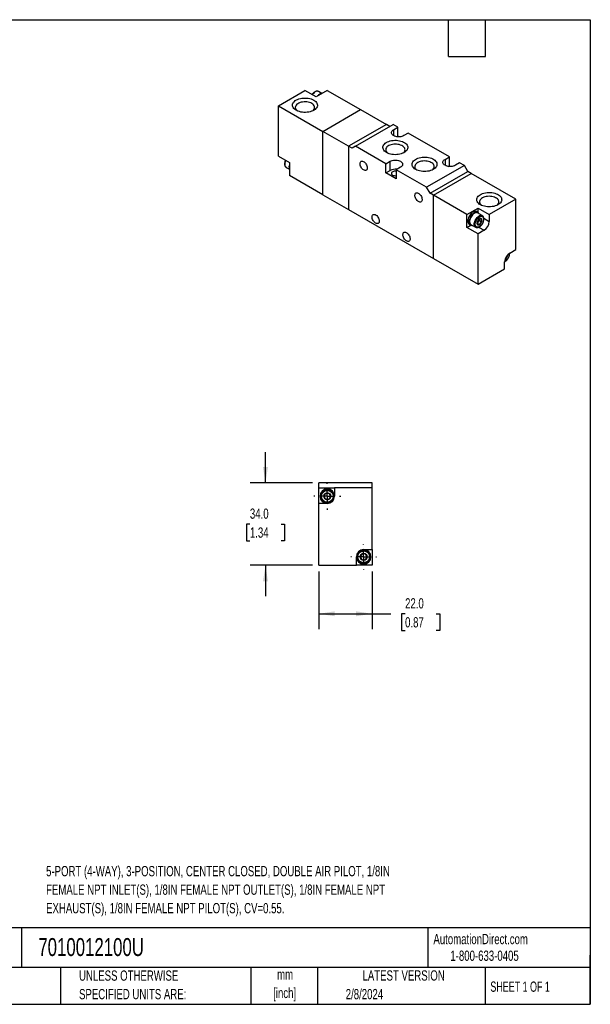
# Model space of a CAD drawing. Header units: millimetres. Extents: x 13 to 546, y 13 to 419.
# Tile 2 of 2: x 311 to 546, y 13 to 419. Entities that reach past the tile are written whole.
import ezdxf

# ---------------------------------------------------------------- set-up
doc = ezdxf.new("R2010")
doc.units = ezdxf.units.MM
doc.header["$LTSCALE"] = 2
doc.linetypes.add('CENTERX2', pattern=[20.32, 12.7, -2.54, 2.54, -2.54])
doc.layers.add('CENTER', color=40, linetype='CENTERX2')
doc.layers.add('DIMENSIONS', color=140, linetype='Continuous', lineweight=25)
doc.layers.add('TEXT', color=140, linetype='Continuous', lineweight=25)
doc.styles.add('SLDTEXTSTYLE0', font='TXT', dxfattribs={"width": 0.7})
doc.styles.add('SLDTEXTSTYLE1', font='TXT', dxfattribs={"width": 0.65})
doc.dimstyles.new('SLDDIMSTYLE1', dxfattribs={"dimtxt": 4.316016, "dimasz": 6.604, "dimexe": 0, "dimexo": 0.0625, "dimgap": 1.079004, "dimtad": 0, "dimtih": 1, "dimtoh": 1, "dimrnd": 1e-09, "dimzin": 4, "dimdsep": 46, "dimtxsty": 'SLDTEXTSTYLE0', "dimsah": 1, "dimcen": 0.09, "dimadec": 0, "dimazin": 1, "dimtfac": 1, "dimtofl": 0, "dimtmove": 0, "dimatfit": 3, "dimfxl": 0, "dimfrac": 2, "dimtolj": 1, "dimtzin": 12, "dimarcsym": 0})
doc.dimstyles.new('SLDDIMSTYLE3', dxfattribs={"dimtxt": 4.316016, "dimasz": 6.604, "dimexe": 0, "dimexo": 0.0625, "dimgap": 1.079004, "dimtad": 0, "dimtih": 1, "dimtoh": 1, "dimrnd": 1e-09, "dimzin": 4, "dimdsep": 46, "dimtxsty": 'SLDTEXTSTYLE0', "dimsah": 1, "dimcen": 0.09, "dimadec": 0, "dimazin": 1, "dimtfac": 1, "dimtmove": 0, "dimatfit": 0, "dimfxl": 0, "dimfrac": 2, "dimtolj": 1, "dimtzin": 12, "dimarcsym": 0})

# ---------------------------------------------------------------- blocks, each defined once
blk = doc.blocks.new('_D_8')
at = {"layer": 'DIMENSIONS'}
for p, q in [((434.11, 191.35), (434.11, 167.54)), ((456.11, 191.35), (456.11, 167.54)), ((434.11, 173.89), (456.11, 173.89)), ((456.11, 173.89), (463.85, 173.89)), ((469.7, 173.89), (468.25, 173.89)), ((468.25, 173.89), (468.25, 167.03)), ((482.53, 173.89), (483.98, 173.89)), ((483.98, 173.89), (483.98, 167.03)), ((468.25, 167.03), (469.7, 167.03)), ((483.98, 167.03), (482.53, 167.03))]:
    blk.add_line(p, q, dxfattribs=at)
for points in [[(434.11, 173.89), (440.72, 172.87), (440.72, 174.91)], [(456.11, 173.89), (449.51, 174.91), (449.51, 172.87)]]:
    blk.add_solid(points, dxfattribs=at)
at = {"layer": 'DIMENSIONS', "char_height": 4.233, "attachment_point": 1, "style": 'SLDTEXTSTYLE0'}
for s, insert in [('22.0', (469.7, 180.31)), ('0.87', (469.7, 172.49))]:
    blk.add_mtext(s, dxfattribs=dict(at, insert=insert))
blk = doc.blocks.new('_D_9')
at = {"layer": 'DIMENSIONS'}
for p, q in [((412.12, 227.89), (412.12, 240.59)), ((431.57, 227.89), (405.77, 227.89)), ((405.7, 210.92), (404.25, 210.92)), ((404.25, 210.92), (404.25, 204.06)), ((418.53, 210.92), (419.98, 210.92)), ((419.98, 210.92), (419.98, 204.06)), ((404.25, 204.06), (405.7, 204.06)), ((419.98, 204.06), (418.53, 204.06)), ((431.57, 193.89), (405.77, 193.89)), ((412.12, 193.89), (412.12, 181.19))]:
    blk.add_line(p, q, dxfattribs=at)
for points in [[(412.12, 227.89), (413.13, 234.49), (411.1, 234.49)], [(412.12, 193.89), (411.1, 187.29), (413.13, 187.29)]]:
    blk.add_solid(points, dxfattribs=at)
at = {"layer": 'DIMENSIONS', "char_height": 4.233, "attachment_point": 1, "style": 'SLDTEXTSTYLE0'}
for s, insert in [('34.0', (405.7, 217.34)), ('1.34', (405.7, 209.52))]:
    blk.add_mtext(s, dxfattribs=dict(at, insert=insert))
blk = doc.blocks.new('SW_CENTERMARKSYMBOL_4')
at = {"layer": 'CENTER', "color": 0}
for p, q in [((0, 5.08), (0, 5.54)), ((-5.08, 0), (-5.54, 0)), ((0, 0), (-2.54, 0)), ((0, 0), (0, 2.54)), ((0, 0), (0, -2.54)), ((0, 0), (2.54, 0)), ((5.08, 0), (5.54, 0)), ((0, -5.08), (0, -5.54))]:
    blk.add_line(p, q, dxfattribs=at)
blk = doc.blocks.new('SW_CENTERMARKSYMBOL_5')
at = {"layer": 'CENTER', "color": 0}
for p, q in [((0, 5.08), (0, 5.29)), ((-5.08, 0), (-5.29, 0)), ((0, 0), (-2.54, 0)), ((0, 0), (0, 2.54)), ((0, 0), (0, -2.54)), ((0, 0), (2.54, 0)), ((5.08, 0), (5.29, 0)), ((0, -5.08), (0, -5.29))]:
    blk.add_line(p, q, dxfattribs=at)

msp = doc.modelspace()

# ---------------------------------------------------------------- linework, layer by layer
for p, q in [((417.432, 383.599), (428.393, 389.926)), ((432.989, 387.273), (428.393, 389.926)), ((437.585, 389.926), (432.989, 387.273)), ((435.32, 388.694), (434.01, 389.45)), ((437.585, 389.926), (451.374, 381.966)), ((417.432, 383.599), (435.817, 372.986)), ((417.432, 362.777), (417.432, 383.599)), ((435.817, 372.986), (451.374, 381.966)), ((451.374, 381.966), (461.98, 375.843)), ((461.98, 375.843), (446.424, 366.863)), ((449.252, 366.863), (464.809, 375.843)), ((463.394, 375.027), (461.98, 375.843)), ((466.753, 374.721), (464.809, 375.843)), ((464.985, 373.7), (466.753, 374.721)), ((466.753, 370.965), (466.753, 374.721)), ((435.817, 346.856), (435.817, 372.986)), ((446.424, 366.863), (435.817, 372.986)), ((464.985, 373.7), (464.985, 371.251)), ((466.444, 370.787), (466.753, 370.965)), ((467.136, 370.744), (466.753, 370.965)), ((470.996, 372.272), (469.228, 371.251)), ((487.966, 362.475), (470.996, 372.272)), ((446.424, 366.863), (446.424, 340.733)), ((447.838, 366.046), (446.424, 366.863)), ((449.252, 366.863), (447.838, 366.046)), ((461.803, 359.617), (449.252, 366.863)), ((417.432, 362.777), (422.029, 360.124)), ((486.199, 361.454), (487.966, 362.475)), ((487.966, 358.719), (487.966, 362.475)), ((420.654, 358.15), (421.963, 357.394)), ((422.029, 360.124), (422.029, 354.816)), ((461.803, 359.617), (463.571, 360.638)), ((461.803, 355.861), (461.803, 359.617)), ((463.571, 356.882), (463.571, 360.638)), ((467.814, 358.189), (466.046, 357.168)), ((494.153, 358.903), (478.597, 349.923)), ((486.199, 361.454), (486.199, 359.005)), ((487.658, 358.541), (487.966, 358.719)), ((488.349, 358.498), (487.966, 358.719)), ((492.209, 360.026), (490.441, 359.005)), ((494.153, 358.903), (492.209, 360.026)), ((495.568, 356.454), (494.153, 358.903)), ((435.817, 346.856), (422.029, 354.816)), ((461.803, 355.861), (463.571, 356.882)), ((466.046, 353.412), (461.803, 355.861)), ((466.046, 357.168), (466.046, 353.412)), ((478.597, 349.923), (466.046, 357.168)), ((480.011, 347.473), (495.568, 356.454)), ((481.426, 346.657), (496.982, 355.637)), ((496.982, 355.637), (495.568, 356.454)), ((515.367, 345.024), (496.982, 355.637)), ((480.011, 347.473), (478.597, 349.923)), ((435.817, 346.856), (446.424, 340.733)), ((481.426, 346.657), (480.011, 347.473)), ((481.426, 320.527), (481.426, 346.657)), ((495.214, 338.697), (481.426, 346.657)), ((515.367, 345.024), (504.407, 338.697)), ((515.367, 324.202), (515.367, 345.024)), ((446.424, 340.733), (481.426, 320.527)), ((495.214, 338.697), (499.81, 341.35)), ((495.214, 333.389), (495.214, 338.697)), ((499.755, 339.539), (499.189, 339.866)), ((501.539, 338.22), (499.63, 339.323)), ((499.81, 341.35), (504.407, 338.697)), ((499.81, 339.504), (499.81, 341.35)), ((504.407, 338.697), (504.407, 335.839)), ((495.214, 333.389), (496.813, 334.312)), ((499.81, 330.736), (495.214, 333.389)), ((496.189, 334.669), (496.755, 334.343)), ((496.88, 334.559), (498.789, 333.457)), ((499.899, 335.618), (499.457, 335.068)), ((499.457, 335.068), (500.368, 334.543)), ((500.341, 336.168), (499.899, 335.618)), ((500.052, 333.454), (502.285, 332.165)), ((500.341, 336.757), (500.333, 336.883)), ((500.341, 336.873), (500.341, 336.757)), ((500.341, 336.757), (500.341, 336.168)), ((500.341, 336.168), (501.252, 335.642)), ((502.175, 337.127), (504.407, 335.839)), ((502.285, 332.165), (499.81, 330.736)), ((499.81, 309.914), (499.81, 330.736)), ((511.59, 321.506), (511.858, 321.352)), ((511.858, 321.352), (511.804, 321.788)), ((512.697, 322.635), (512.715, 322.426)), ((512.892, 322.773), (515.367, 324.202)), ((481.426, 320.527), (499.81, 309.914)), ((510.77, 316.241), (510.77, 319.099)), ((510.971, 320.254), (510.974, 320.252)), ((499.81, 309.914), (510.77, 316.241)), ((456.114, 227.89), (434.114, 227.89)), ((434.114, 225.89), (434.114, 227.89)), ((456.114, 225.89), (456.114, 227.89)), ((434.114, 219.39), (434.114, 225.89)), ((434.114, 225.89), (440.614, 225.89)), ((440.614, 225.89), (440.614, 222.39)), ((456.114, 225.89), (440.614, 225.89)), ((456.114, 200.39), (456.114, 225.89)), ((437.614, 219.39), (434.114, 219.39)), ((434.114, 193.89), (434.114, 219.39)), ((452.614, 200.39), (456.114, 200.39)), ((456.114, 200.39), (456.114, 193.89)), ((449.614, 193.89), (449.614, 197.39)), ((434.114, 193.89), (449.614, 193.89)), ((456.114, 193.89), (449.614, 193.89))]:
    msp.add_line(p, q)
at = {"flags": 128}
for points in [[(432.034, 385.905), (432.47, 385.619), (432.839, 385.303), (433.135, 384.963), (433.353, 384.603), (433.489, 384.231), (433.542, 383.851), (433.51, 383.47), (433.394, 383.095), (433.197, 382.732), (432.92, 382.386), (432.569, 382.063), (432.149, 381.769), (431.668, 381.509), (431.132, 381.286), (430.552, 381.104), (429.937, 380.967), (429.296, 380.876), (428.64, 380.834), (427.98, 380.84), (427.327, 380.894), (426.692, 380.997), (426.084, 381.146), (425.514, 381.338), (424.992, 381.571), (424.525, 381.84), (424.122, 382.142), (423.789, 382.47), (423.532, 382.821), (423.354, 383.188), (423.259, 383.565), (423.248, 383.946), (423.322, 384.325), (423.48, 384.695), (423.717, 385.05), (424.032, 385.385), (424.418, 385.694), (424.87, 385.972), (425.379, 386.214), (425.938, 386.417), (426.537, 386.576), (427.166, 386.691), (427.816, 386.758), (428.475, 386.776), (429.133, 386.745), (429.779, 386.667), (430.401, 386.541), (430.991, 386.37), (431.539, 386.157), (432.034, 385.905)], [(434.01, 389.45), (433.848, 389.524), (433.557, 389.578), (433.236, 389.551), (432.896, 389.444), (432.548, 389.261), (432.202, 389.008), (431.871, 388.692), (431.564, 388.324), (431.448, 388.162)], [(431.222, 384.499), (430.78, 384.72), (430.287, 384.901), (429.754, 385.038), (429.191, 385.129), (428.612, 385.172), (428.028, 385.166), (427.451, 385.111), (426.895, 385.008), (426.371, 384.859), (425.889, 384.668), (425.461, 384.438), (425.096, 384.175), (424.801, 383.884), (424.582, 383.571), (424.445, 383.244), (424.391, 382.908), (424.423, 382.571), (424.54, 382.241), (424.739, 381.923), (425.015, 381.626), (425.208, 381.467)], [(469.228, 371.251), (468.827, 371.057), (468.374, 370.906), (467.883, 370.803), (467.368, 370.751), (466.845, 370.751), (466.33, 370.803), (465.839, 370.906), (465.386, 371.057), (464.985, 371.251), (464.649, 371.482), (464.388, 371.744), (464.209, 372.028), (464.118, 372.325), (464.118, 372.627), (464.209, 372.924), (464.388, 373.208), (464.649, 373.469), (464.985, 373.7)], [(462.051, 364.25), (461.615, 364.537), (461.246, 364.852), (460.95, 365.193), (460.732, 365.553), (460.596, 365.925), (460.543, 366.305), (460.575, 366.686), (460.691, 367.061), (460.888, 367.424), (461.165, 367.77), (461.516, 368.093), (461.936, 368.387), (462.417, 368.647), (462.952, 368.87), (463.533, 369.052), (464.148, 369.189), (464.789, 369.28), (465.445, 369.322), (466.105, 369.316), (466.758, 369.261), (467.393, 369.159), (468.001, 369.01), (468.571, 368.818), (469.093, 368.585), (469.56, 368.316), (469.963, 368.014), (470.296, 367.685), (470.553, 367.335), (470.731, 366.968), (470.826, 366.591), (470.836, 366.21), (470.763, 365.831), (470.605, 365.461), (470.368, 365.106), (470.053, 364.771), (469.667, 364.462), (469.215, 364.184), (468.706, 363.942), (468.147, 363.739), (467.548, 363.579), (466.919, 363.465), (466.269, 363.398), (465.61, 363.38), (464.952, 363.411), (464.306, 363.489), (463.684, 363.615), (463.094, 363.786), (462.546, 363.999), (462.051, 364.25)], [(468.877, 364.016), (468.989, 364.106), (469.284, 364.397), (469.503, 364.709), (469.64, 365.037), (469.694, 365.373), (469.662, 365.71), (469.545, 366.04), (469.346, 366.357), (469.07, 366.654), (468.721, 366.925), (468.308, 367.164), (467.839, 367.365), (467.325, 367.524), (466.775, 367.639), (466.203, 367.707), (465.619, 367.725), (465.038, 367.694), (464.47, 367.615), (463.928, 367.489), (463.424, 367.318), (462.968, 367.107), (462.57, 366.86), (462.239, 366.582), (461.981, 366.28), (461.803, 365.959), (461.707, 365.626), (461.697, 365.289), (461.771, 364.954), (461.929, 364.629), (462.167, 364.322), (462.481, 364.037), (462.508, 364.016)], [(474.072, 357.311), (473.636, 357.597), (473.267, 357.913), (472.971, 358.254), (472.753, 358.613), (472.617, 358.986), (472.564, 359.366), (472.596, 359.746), (472.711, 360.121), (472.909, 360.485), (473.186, 360.83), (473.537, 361.153), (473.957, 361.447), (474.438, 361.708), (474.973, 361.931), (475.553, 362.112), (476.169, 362.249), (476.81, 362.34), (477.466, 362.383), (478.126, 362.377), (478.779, 362.322), (479.414, 362.219), (480.022, 362.071), (480.592, 361.879), (481.114, 361.646), (481.581, 361.377), (481.984, 361.075), (482.317, 360.746), (482.574, 360.395), (482.752, 360.028), (482.847, 359.651), (482.857, 359.27), (482.783, 358.892), (482.626, 358.522), (482.388, 358.166), (482.074, 357.832), (481.688, 357.523), (481.236, 357.245), (480.727, 357.002), (480.168, 356.8), (479.569, 356.64), (478.94, 356.526), (478.29, 356.459), (477.631, 356.441), (476.973, 356.471), (476.327, 356.55), (475.704, 356.676), (475.114, 356.847), (474.567, 357.059), (474.072, 357.311)], [(420.488, 361.013), (420.455, 360.943), (420.277, 360.495), (420.154, 360.047), (420.092, 359.615), (420.092, 359.212), (420.154, 358.852), (420.277, 358.546), (420.455, 358.304), (420.654, 358.15)], [(452.611, 357.085), (452.312, 357.293), (452.025, 357.562), (451.763, 357.882), (451.535, 358.24), (451.351, 358.62), (451.218, 359.008), (451.143, 359.388), (451.128, 359.743), (451.173, 360.06), (451.278, 360.325), (451.437, 360.527), (451.644, 360.659), (451.89, 360.715), (452.166, 360.693), (452.461, 360.593), (452.761, 360.419), (453.055, 360.179), (453.332, 359.883), (453.578, 359.543), (453.785, 359.172), (453.944, 358.786), (454.048, 358.4), (454.094, 358.031), (454.079, 357.693), (454.003, 357.401), (453.871, 357.165), (453.687, 356.997), (453.459, 356.903), (453.197, 356.886), (452.91, 356.948), (452.611, 357.085)], [(463.571, 360.638), (463.972, 360.832), (464.425, 360.983), (464.916, 361.086), (465.431, 361.139), (465.954, 361.139), (466.469, 361.086), (466.96, 360.983), (467.413, 360.832), (467.814, 360.638), (468.15, 360.407), (468.411, 360.145), (468.59, 359.862), (468.681, 359.564), (468.681, 359.262), (468.59, 358.965), (468.411, 358.681), (468.15, 358.42), (467.814, 358.189)], [(480.898, 357.077), (481.01, 357.166), (481.305, 357.457), (481.524, 357.77), (481.661, 358.098), (481.714, 358.434), (481.682, 358.77), (481.566, 359.101), (481.367, 359.418), (481.09, 359.715), (480.742, 359.986), (480.329, 360.224), (479.86, 360.425), (479.345, 360.585), (478.796, 360.7), (478.223, 360.767), (477.64, 360.786), (477.058, 360.755), (476.491, 360.675), (475.949, 360.549), (475.445, 360.379), (474.989, 360.168), (474.591, 359.921), (474.26, 359.643), (474.002, 359.34), (473.824, 359.019), (473.728, 358.686), (473.717, 358.349), (473.792, 358.015), (473.95, 357.69), (474.188, 357.382), (474.502, 357.097), (474.528, 357.077)], [(490.441, 359.005), (490.041, 358.811), (489.588, 358.66), (489.096, 358.557), (488.581, 358.504), (488.058, 358.504), (487.543, 358.557), (487.052, 358.66), (486.599, 358.811), (486.199, 359.005), (485.862, 359.236), (485.601, 359.498), (485.422, 359.781), (485.331, 360.079), (485.331, 360.381), (485.422, 360.678), (485.601, 360.962), (485.862, 361.223), (486.199, 361.454)], [(466.046, 356.588), (466.026, 356.59), (465.644, 356.609), (465.265, 356.577), (464.909, 356.496), (464.596, 356.369), (464.341, 356.204), (464.159, 356.009), (464.06, 355.795), (464.049, 355.574), (464.126, 355.358), (464.288, 355.157), (464.526, 354.984)], [(475.238, 344.023), (474.939, 344.23), (474.653, 344.5), (474.39, 344.82), (474.162, 345.177), (473.978, 345.558), (473.846, 345.946), (473.771, 346.325), (473.755, 346.68), (473.801, 346.997), (473.905, 347.262), (474.064, 347.465), (474.271, 347.597), (474.518, 347.653), (474.794, 347.63), (475.088, 347.53), (475.389, 347.357), (475.683, 347.117), (475.959, 346.821), (476.206, 346.48), (476.413, 346.109), (476.572, 345.723), (476.676, 345.337), (476.721, 344.968), (476.706, 344.63), (476.631, 344.338), (476.499, 344.103), (476.315, 343.935), (476.087, 343.84), (475.824, 343.824), (475.537, 343.885), (475.238, 344.023)], [(500.765, 342.717), (500.329, 343.004), (499.96, 343.319), (499.664, 343.66), (499.447, 344.02), (499.31, 344.392), (499.257, 344.772), (499.289, 345.153), (499.405, 345.528), (499.603, 345.891), (499.879, 346.237), (500.23, 346.559), (500.65, 346.854), (501.131, 347.114), (501.667, 347.337), (502.247, 347.519), (502.862, 347.656), (503.503, 347.747), (504.159, 347.789), (504.819, 347.783), (505.472, 347.728), (506.107, 347.626), (506.715, 347.477), (507.285, 347.285), (507.807, 347.052), (508.274, 346.783), (508.677, 346.481), (509.01, 346.152), (509.268, 345.802), (509.445, 345.435), (509.54, 345.058), (509.551, 344.677), (509.477, 344.298), (509.32, 343.928), (509.082, 343.573), (508.767, 343.238), (508.381, 342.929), (507.93, 342.651), (507.42, 342.409), (506.861, 342.206), (506.262, 342.046), (505.633, 341.932), (504.983, 341.865), (504.324, 341.847), (503.666, 341.878), (503.021, 341.956), (502.398, 342.082), (501.808, 342.253), (501.26, 342.466), (500.765, 342.717)], [(507.591, 342.483), (507.703, 342.572), (507.998, 342.864), (508.217, 343.176), (508.354, 343.504), (508.408, 343.84), (508.376, 344.177), (508.259, 344.507), (508.06, 344.824), (507.784, 345.121), (507.435, 345.392), (507.022, 345.631), (506.553, 345.832), (506.039, 345.991), (505.489, 346.106), (504.917, 346.173), (504.333, 346.192), (503.752, 346.161), (503.184, 346.082), (502.642, 345.956), (502.138, 345.785), (501.682, 345.574), (501.284, 345.327), (500.953, 345.049), (500.696, 344.747), (500.517, 344.426), (500.421, 344.093), (500.411, 343.756), (500.485, 343.421), (500.643, 343.096), (500.882, 342.788), (501.195, 342.504), (501.222, 342.483)], [(457.561, 335.121), (457.262, 335.328), (456.975, 335.598), (456.712, 335.918), (456.484, 336.275), (456.301, 336.656), (456.168, 337.044), (456.093, 337.423), (456.078, 337.778), (456.123, 338.095), (456.228, 338.36), (456.386, 338.563), (456.593, 338.695), (456.84, 338.751), (457.116, 338.728), (457.41, 338.628), (457.711, 338.455), (458.005, 338.215), (458.281, 337.919), (458.528, 337.578), (458.735, 337.207), (458.894, 336.821), (458.998, 336.435), (459.044, 336.066), (459.028, 335.728), (458.953, 335.436), (458.821, 335.201), (458.637, 335.033), (458.409, 334.938), (458.146, 334.922), (457.86, 334.983), (457.561, 335.121)], [(499.189, 339.866), (499.157, 339.883), (498.877, 339.983), (498.563, 340.004), (498.224, 339.947), (497.869, 339.812), (497.509, 339.604), (497.154, 339.329), (496.815, 338.995), (496.501, 338.611), (496.221, 338.189), (495.983, 337.74), (495.795, 337.277), (495.661, 336.814), (495.585, 336.364), (495.57, 335.94), (495.615, 335.554), (495.721, 335.218), (495.883, 334.94), (496.097, 334.73), (496.189, 334.669)], [(500.229, 338.976), (500.149, 339.137), (499.96, 339.382), (499.723, 339.557), (499.443, 339.656), (499.128, 339.677), (498.789, 339.62), (498.435, 339.486), (498.075, 339.278), (497.72, 339.003), (497.381, 338.669), (497.067, 338.285), (496.787, 337.862), (496.549, 337.413), (496.361, 336.95), (496.226, 336.487), (496.151, 336.037), (496.135, 335.613), (496.181, 335.228), (496.286, 334.891), (496.448, 334.614), (496.662, 334.403), (496.922, 334.266), (497.22, 334.205), (497.479, 334.213)], [(499.63, 339.323), (499.467, 339.396), (499.176, 339.45), (498.856, 339.423), (498.516, 339.317), (498.167, 339.134), (497.822, 338.88), (497.49, 338.565), (497.183, 338.197), (496.911, 337.788), (496.682, 337.353), (496.503, 336.904), (496.38, 336.456), (496.318, 336.024), (496.318, 335.622), (496.38, 335.261), (496.503, 334.955), (496.682, 334.713), (496.88, 334.559)], [(498.787, 333.458), (498.591, 333.611), (498.412, 333.853), (498.289, 334.159), (498.227, 334.519), (498.227, 334.922), (498.289, 335.354), (498.412, 335.802), (498.591, 336.25), (498.82, 336.686), (499.093, 337.094), (499.4, 337.462), (499.731, 337.778), (500.077, 338.032), (500.425, 338.215), (500.765, 338.321), (501.085, 338.348), (501.376, 338.294), (501.532, 338.224)], [(500.376, 334.521), (500.624, 334.699), (500.857, 334.936), (501.062, 335.218), (501.228, 335.529), (501.344, 335.851), (501.403, 336.165), (501.403, 336.453), (501.344, 336.699), (501.228, 336.887), (501.062, 337.007), (500.857, 337.052), (500.624, 337.02), (500.376, 336.911), (500.128, 336.734), (499.895, 336.497), (499.69, 336.215), (499.524, 335.904), (499.408, 335.581), (499.349, 335.267), (499.349, 334.979), (499.408, 334.734), (499.524, 334.546), (499.69, 334.425), (499.895, 334.38), (500.128, 334.413), (500.376, 334.521)], [(470.289, 327.773), (469.99, 327.981), (469.703, 328.25), (469.44, 328.57), (469.212, 328.928), (469.028, 329.308), (468.896, 329.696), (468.821, 330.075), (468.806, 330.431), (468.851, 330.747), (468.955, 331.013), (469.114, 331.215), (469.321, 331.347), (469.568, 331.403), (469.844, 331.381), (470.138, 331.28), (470.439, 331.107), (470.733, 330.867), (471.009, 330.571), (471.256, 330.231), (471.463, 329.86), (471.622, 329.473), (471.726, 329.088), (471.772, 328.719), (471.756, 328.381), (471.681, 328.088), (471.549, 327.853), (471.365, 327.685), (471.137, 327.591), (470.874, 327.574), (470.588, 327.636), (470.289, 327.773)]]:
    msp.add_lwpolyline(points, dxfattribs=at)
for centre, radius in [((437.614, 222.39), 2.75), ((437.614, 222.39), 1.464), ((452.614, 197.39), 2.75), ((452.614, 197.39), 1.464)]:
    msp.add_circle(centre, radius)
for centre, radius, start, end in [((436.504, 385.15), 3.809, 120.97247, 139.23221), ((435.562, 386.783), 1.924, 92.7729, 121.92757), ((430.633, 382.893), 1.711, 303.51022, 69.84848), ((424.617, 358.324), 2.799, 158.28312, 202.35783), ((465.677, 352.832), 4.564, 81.46773, 117.48144), ((465.69, 357.249), 2.547, 242.79498, 278.02495), ((498.658, 336.576), 1.567, 298.70005, 322.33628), ((498.424, 336.846), 1.919, 320.22793, 357.36071), ((499.82, 336.037), 4.59, 302.4763, 357.5237), ((515.357, 318.901), 4.59, 122.4763, 177.5237), ((509.802, 322.107), 2.216, 301.46515, 358.54023), ((437.614, 222.39), 3, 0, 270), ((437.614, 222.39), 1.25, 60, 120), ((437.614, 222.39), 1.25, 120, 180), ((437.614, 222.39), 1.25, 180, 240), ((437.614, 222.39), 1.25, 240, 300), ((437.614, 222.39), 3, 270, 0), ((437.614, 222.39), 1.25, 0, 60), ((437.614, 222.39), 1.25, 300, 0), ((452.614, 197.39), 3, 90, 180), ((452.614, 197.39), 3, 270, 90), ((452.614, 197.39), 3, 180, 270), ((452.614, 197.39), 1.25, 120, 180), ((452.614, 197.39), 1.25, 180, 240), ((452.614, 197.39), 1.25, 60, 120), ((452.614, 197.39), 1.25, 240, 300), ((452.614, 197.39), 1.25, 0, 60), ((452.614, 197.39), 1.25, 300, 0)]:
    msp.add_arc(centre, radius, start, end)
for points, knots in [([(434.02, 389.443), (433.936, 389.485), (433.77, 389.569), (433.485, 389.613), (433.188, 389.598), (432.885, 389.522), (432.584, 389.392), (432.295, 389.216), (432.016, 388.999), (431.772, 388.766), (431.569, 388.532), (431.43, 388.361), (431.363, 388.255), (431.343, 388.223)], [0, 0, 0, 0, 0.1033426, 0.2070672, 0.312509, 0.4184525, 0.5231704, 0.6253201, 0.7235142, 0.8269535, 0.9028697, 0.9705888, 1, 1, 1, 1]), ([(420.383, 361.074), (420.366, 361.043), (420.32, 360.956), (420.246, 360.772), (420.156, 360.524), (420.076, 360.23), (420.019, 359.928), (419.992, 359.624), (419.998, 359.326), (420.041, 359.04), (420.123, 358.774), (420.245, 358.531), (420.417, 358.325), (420.552, 358.198), (420.636, 358.161), (420.638, 358.16)], [0, 0, 0, 0, 0.0279669, 0.0768665, 0.1574099, 0.2400312, 0.3277166, 0.4182157, 0.510805, 0.6050268, 0.7005517, 0.7973745, 0.8960032, 0.9981062, 1, 1, 1, 1]), ([(498.644, 334.716), (498.644, 335.82), (499.42, 337.165), (501.332, 338.269), (502.108, 337.821), (502.108, 336.716)], [0, 0, 0, 0, 0.5, 0.5, 1, 1, 1, 1]), ([(501.649, 334.982), (501.722, 335.117), (501.825, 335.308), (501.947, 335.598), (502.036, 335.847), (502.117, 336.141), (502.173, 336.442), (502.2, 336.747), (502.194, 337.045), (502.152, 337.33), (502.07, 337.596), (501.947, 337.84), (501.776, 338.046), (501.633, 338.177), (501.539, 338.217), (501.529, 338.222)], [0, 0, 0, 0, 0.1092351, 0.1535596, 0.2265675, 0.3014587, 0.3809403, 0.4629724, 0.5468991, 0.6323055, 0.7188932, 0.8066573, 0.8960584, 0.9886087, 1, 1, 1, 1]), ([(502.108, 336.716), (502.108, 335.612), (501.332, 334.268), (499.42, 333.164), (498.644, 333.612), (498.644, 334.716)], [0, 0, 0, 0, 0.5, 0.5, 1, 1, 1, 1]), ([(498.788, 333.46), (498.869, 333.42), (499.032, 333.337), (499.314, 333.294), (499.611, 333.309), (499.914, 333.386), (500.215, 333.515), (500.504, 333.691), (500.783, 333.908), (501.027, 334.142), (501.231, 334.374), (501.438, 334.64), (501.567, 334.848), (501.649, 334.982)], [0, 0, 0, 0, 0.0916621, 0.1869862, 0.2838884, 0.3812516, 0.4774885, 0.5713652, 0.6616066, 0.7566685, 0.8264363, 0.8886709, 1, 1, 1, 1]), ([(499.484, 335.8), (499.436, 335.635), (499.405, 335.458), (499.405, 335.055), (499.436, 334.842), (499.484, 334.622)], [0, 0, 0, 0, 0.5, 0.5, 1, 1, 1, 1]), ([(500.368, 336.9), (500.175, 336.748), (499.998, 336.583), (499.697, 336.21), (499.58, 336.008), (499.484, 335.8)], [0, 0, 0, 0, 0.5, 0.5, 1, 1, 1, 1]), ([(499.484, 334.622), (499.58, 334.636), (499.696, 334.641), (499.996, 334.614), (500.175, 334.583), (500.368, 334.543)], [0, 0, 0, 0, 0.5, 0.5, 1, 1, 1, 1]), ([(501.252, 336.821), (501.059, 336.861), (500.882, 336.892), (500.581, 336.919), (500.464, 336.915), (500.368, 336.9)], [0, 0, 0, 0, 0.5, 0.5, 1, 1, 1, 1]), ([(500.368, 334.543), (500.464, 334.75), (500.58, 334.95), (500.88, 335.324), (501.059, 335.49), (501.252, 335.642)], [0, 0, 0, 0, 0.5, 0.5, 1, 1, 1, 1]), ([(501.252, 335.642), (501.203, 335.862), (501.173, 336.076), (501.173, 336.478), (501.203, 336.656), (501.252, 336.821)], [0, 0, 0, 0, 0.5, 0.5, 1, 1, 1, 1]), ([(512.715, 322.426), (512.709, 322.297), (512.698, 322.039), (512.599, 321.609), (512.442, 321.162), (512.216, 320.714), (511.987, 320.365), (511.783, 320.11), (511.576, 319.882), (511.309, 319.639), (511.031, 319.44), (510.863, 319.367), (510.803, 319.341)], [0, 0, 0, 0, 0.11249, 0.2250439, 0.3468703, 0.4688273, 0.5906537, 0.651373, 0.7127704, 0.8252282, 0.9378155, 1, 1, 1, 1]), ([(510.974, 320.252), (511.071, 320.459), (511.186, 320.659), (511.487, 321.033), (511.666, 321.2), (511.858, 321.352)], [0, 0, 0, 0, 0.5, 0.5, 1, 1, 1, 1]), ([(512.255, 320.691), (512.329, 320.827), (512.432, 321.017), (512.554, 321.308), (512.643, 321.557), (512.724, 321.851), (512.779, 322.152), (512.807, 322.442), (512.799, 322.621), (512.796, 322.705)], [0, 0, 0, 0, 0.2044114, 0.2873559, 0.4239753, 0.5641191, 0.7128529, 0.8663593, 1, 1, 1, 1]), ([(510.787, 319.219), (510.799, 319.224), (510.909, 319.27), (511.11, 319.403), (511.39, 319.617), (511.634, 319.851), (511.838, 320.084), (512.045, 320.35), (512.173, 320.558), (512.255, 320.691)], [0, 0, 0, 0, 0.0217774, 0.1975292, 0.3664752, 0.5444457, 0.6750619, 0.7915747, 1, 1, 1, 1]), ([(435.164, 222.39), (435.164, 223.743), (436.262, 224.84), (438.966, 224.84), (440.064, 223.743), (440.064, 222.39)], [0, 0, 0, 0, 0.5, 0.5, 1, 1, 1, 1]), ([(437.614, 223.834), (437.41, 223.716), (437.203, 223.596), (436.778, 223.351), (436.568, 223.23), (436.364, 223.112)], [0, 0, 0, 0, 0.5, 0.5, 1, 1, 1, 1]), ([(438.864, 223.112), (438.66, 223.23), (438.453, 223.35), (438.028, 223.595), (437.818, 223.716), (437.614, 223.834)], [0, 0, 0, 0, 0.5, 0.5, 1, 1, 1, 1]), ([(440.064, 222.39), (440.064, 221.038), (438.966, 219.94), (436.262, 219.94), (435.164, 221.038), (435.164, 222.39)], [0, 0, 0, 0, 0.5, 0.5, 1, 1, 1, 1]), ([(436.364, 223.112), (436.364, 222.876), (436.364, 222.637), (436.364, 222.144), (436.364, 221.905), (436.364, 221.669)], [0, 0, 0, 0, 0.5, 0.5, 1, 1, 1, 1]), ([(436.364, 221.669), (436.568, 221.551), (436.775, 221.431), (437.2, 221.186), (437.41, 221.065), (437.614, 220.947)], [0, 0, 0, 0, 0.5, 0.5, 1, 1, 1, 1]), ([(437.614, 220.947), (437.818, 221.065), (438.025, 221.185), (438.45, 221.43), (438.66, 221.551), (438.864, 221.669)], [0, 0, 0, 0, 0.5, 0.5, 1, 1, 1, 1]), ([(438.864, 221.669), (438.864, 221.905), (438.864, 222.144), (438.864, 222.637), (438.864, 222.876), (438.864, 223.112)], [0, 0, 0, 0, 0.5, 0.5, 1, 1, 1, 1]), ([(450.164, 197.39), (450.164, 198.743), (451.262, 199.84), (453.966, 199.84), (455.064, 198.743), (455.064, 197.39)], [0, 0, 0, 0, 0.5, 0.5, 1, 1, 1, 1]), ([(455.064, 197.39), (455.064, 196.038), (453.966, 194.94), (451.262, 194.94), (450.164, 196.038), (450.164, 197.39)], [0, 0, 0, 0, 0.5, 0.5, 1, 1, 1, 1]), ([(452.614, 198.834), (452.41, 198.716), (452.203, 198.596), (451.778, 198.351), (451.568, 198.23), (451.364, 198.112)], [0, 0, 0, 0, 0.5, 0.5, 1, 1, 1, 1]), ([(451.364, 198.112), (451.364, 197.876), (451.364, 197.637), (451.364, 197.144), (451.364, 196.905), (451.364, 196.669)], [0, 0, 0, 0, 0.5, 0.5, 1, 1, 1, 1]), ([(451.364, 196.669), (451.568, 196.551), (451.775, 196.431), (452.2, 196.186), (452.41, 196.065), (452.614, 195.947)], [0, 0, 0, 0, 0.5, 0.5, 1, 1, 1, 1]), ([(453.864, 198.112), (453.66, 198.23), (453.453, 198.35), (453.028, 198.595), (452.818, 198.716), (452.614, 198.834)], [0, 0, 0, 0, 0.5, 0.5, 1, 1, 1, 1]), ([(452.614, 195.947), (452.818, 196.065), (453.025, 196.185), (453.45, 196.43), (453.66, 196.551), (453.864, 196.669)], [0, 0, 0, 0, 0.5, 0.5, 1, 1, 1, 1]), ([(453.864, 196.669), (453.864, 196.905), (453.864, 197.144), (453.864, 197.637), (453.864, 197.876), (453.864, 198.112)], [0, 0, 0, 0, 0.5, 0.5, 1, 1, 1, 1])]:
    msp.add_open_spline(points, degree=3, knots=knots)
at = {"layer": 'TEXT'}
for p, q in [((12.7, 419.1), (546.1, 419.1)), ((487.68, 403.86), (487.68, 419.1)), ((502.92, 403.86), (502.92, 419.1)), ((546.1, 419.1), (546.1, 12.7)), ((487.68, 403.86), (502.92, 403.86)), ((546.1, 44.252), (12.7, 44.252)), ((311.518, 44.252), (311.518, 27.94)), ((479.151, 44.252), (479.151, 27.94)), ((546.1, 12.7), (546.1, 33.02)), ((546.1, 27.94), (12.7, 27.94)), ((327.56, 27.94), (327.56, 12.7)), ((406.049, 27.94), (406.049, 12.7)), ((433.624, 27.94), (433.624, 12.7)), ((502.697, 27.94), (502.697, 12.7)), ((12.7, 12.7), (546.1, 12.7))]:
    msp.add_line(p, q, dxfattribs=at)

# ---------------------------------------------------------------- block references
at = {"layer": 'CENTER'}
for name, p in [('SW_CENTERMARKSYMBOL_4', (437.614, 222.39)), ('SW_CENTERMARKSYMBOL_5', (452.614, 197.39))]:
    msp.add_blockref(name, p, dxfattribs=at)

# ---------------------------------------------------------------- texts
at = {"layer": 'TEXT'}
for s, insert, char_height, attachment_point, style in [('5-PORT (4-WAY), 3-POSITION, CENTER CLOSED, DOUBLE AIR PILOT, 1/8IN', (321.626, 69.791), 4.23333, 1, 'SLDTEXTSTYLE0'), ('FEMALE NPT INLET(S), 1/8IN FEMALE NPT OUTLET(S), 1/8IN FEMALE NPT', (321.626, 62.147), 4.23333, 1, 'SLDTEXTSTYLE0'), ('EXHAUST(S), 1/8IN FEMALE NPT PILOT(S), CV=0.55.', (321.626, 54.503), 4.23333, 1, 'SLDTEXTSTYLE0'), ('AutomationDirect.com', (481.39, 41.753), 4.23333, 1, 'SLDTEXTSTYLE0'), ('7010012100U', (318.415, 40.037), 7.40833, 1, 'SLDTEXTSTYLE0'), ('1-800-633-0405', (488.383, 34.874), 4.23333, 1, 'SLDTEXTSTYLE0'), ('UNLESS OTHERWISE', (335.216, 26.668), 4.23333, 1, 'SLDTEXTSTYLE0'), ('mm', (420.198, 27.149), 4.2333, 2, 'SLDTEXTSTYLE0'), ('LATEST VERSION', (469.104, 26.728), 4.23333, 2, 'SLDTEXTSTYLE0'), ('SHEET 1 OF 1', (504.883, 22.103), 4.23333, 1, 'SLDTEXTSTYLE1'), ('SPECIFIED UNITS ARE:', (335.216, 19.024), 4.23333, 1, 'SLDTEXTSTYLE0'), ('[inch]', (420.03, 19.505), 4.2333, 2, 'SLDTEXTSTYLE0'), ('2/8/2024', (445.226, 19.027), 4.2333, 1, 'SLDTEXTSTYLE0')]:
    msp.add_mtext(s, dxfattribs=dict(at, insert=insert, char_height=char_height, attachment_point=attachment_point, style=style))

# ---------------------------------------------------------------- dimensions: what is measured, and where the dimension line sits
at = {"layer": 'DIMENSIONS'}
dim = msp.add_linear_dim(base=(412.116, 227.89), p1=(434.114, 193.89), p2=(434.114, 227.89), angle=90, dimstyle='SLDDIMSTYLE3', dxfattribs=at)
dim.commit()
dim.dimension.update_dxf_attribs({"geometry": '_D_9', "text_midpoint": (412.116, 210.921), "dimtype": 160})
dim = msp.add_linear_dim(base=(434.114, 173.89), p1=(456.114, 193.89), p2=(434.114, 193.89), dimstyle='SLDDIMSTYLE1', dxfattribs=at)
dim.commit()
dim.dimension.update_dxf_attribs({"geometry": '_D_8', "text_midpoint": (476.114, 173.89), "dimtype": 160})

doc.saveas('drawing.dxf')
